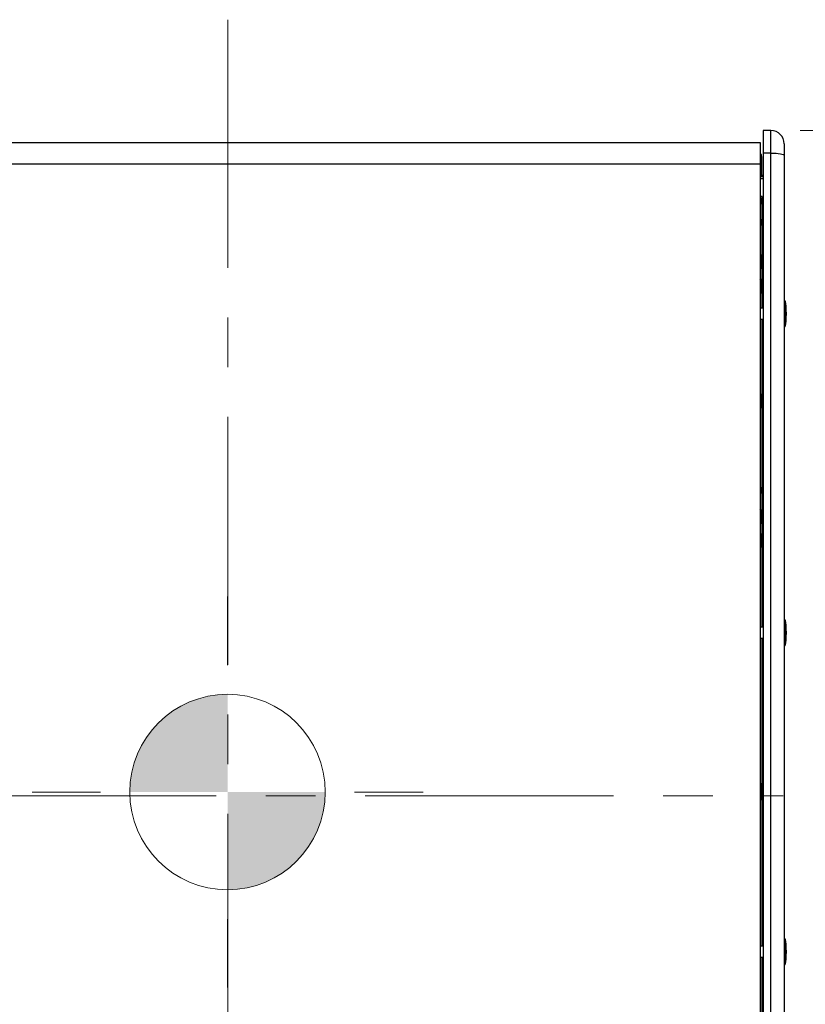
# Model space of a CAD drawing. Header units: inches. Extents: x 0.2 to 16.8, y 0.1 to 10.9.
# Tile 15 of 76: x 2.6 to 4.2, y 3.9 to 5.9. Entities that reach past the tile are written whole.
import ezdxf

# ---------------------------------------------------------------- set-up
doc = ezdxf.new("R2010")
doc.units = ezdxf.units.IN
doc.header["$MEASUREMENT"] = 0
doc.linetypes.add('CENTERX2', pattern=[0.8, 0.5, -0.1, 0.1, -0.1])
doc.styles.add('SLDTEXTSTYLE0', font='TXT', dxfattribs={"width": 0.75})
doc.dimstyles.new('SLDDIMSTYLE1', dxfattribs={"dimtxt": 0.11811, "dimasz": 0.098425, "dimexe": 0, "dimexo": 0.0625, "dimgap": 0.029528, "dimtad": 0, "dimtih": 1, "dimtoh": 1, "dimdec": 0, "dimlfac": 355.6, "dimrnd": 1e-09, "dimzin": 12, "dimdsep": 46, "dimtxsty": 'SLDTEXTSTYLE0', "dimsah": 1, "dimcen": 0.09, "dimadec": 0, "dimazin": 3, "dimtfac": 1, "dimtdec": 0, "dimtofl": 0, "dimtmove": 0, "dimatfit": 3, "dimfxl": 0, "dimfrac": 2, "dimtolj": 1, "dimtzin": 12, "dimarcsym": 0})

# ---------------------------------------------------------------- blocks, each defined once
blk = doc.blocks.new('_D')
at = {"color": 7, "linetype": 'Continuous', "lineweight": 0}
for p, q in [((4.2018, 5.7088), (4.7055, 5.7088)), ((4.6464, 5.7088), (4.6464, 4.4931)), ((4.6246, 4.4691), (4.5886, 4.4691)), ((4.5886, 4.4691), (4.5886, 4.2816)), ((4.93, 4.4691), (4.966, 4.4691)), ((4.966, 4.4691), (4.966, 4.2816)), ((4.5886, 4.2816), (4.6246, 4.2816)), ((4.966, 4.2816), (4.93, 4.2816)), ((4.6464, 3.0419), (4.6464, 4.2576)), ((4.2018, 3.0419), (4.7055, 3.0419))]:
    blk.add_line(p, q, dxfattribs=at)
at = {"color": 7, "linetype": 'Continuous', "lineweight": 18}
for points in [[(4.6464, 5.7088), (4.6267, 5.6104), (4.6661, 5.6104)], [(4.6464, 3.0419), (4.6661, 3.1404), (4.6267, 3.1404)]]:
    blk.add_solid(points, dxfattribs=at)
at = {"color": 7, "linetype": 'Continuous', "lineweight": 18, "char_height": 0.11811, "attachment_point": 1, "style": 'SLDTEXTSTYLE0'}
for s, insert in [('948', (4.2908, 4.4339)), ('37.3', (4.6246, 4.4339))]:
    blk.add_mtext(s, dxfattribs=dict(at, insert=insert))
blk = doc.blocks.new('CENTER_OF_MASS')
at = {"linetype": 'Continuous', "lineweight": 0}
h = blk.add_hatch(color=0, dxfattribs=at)
edge = h.paths.add_edge_path(flags=0)
edge.add_arc((0, 0), 0.1969, 90, 180)
edge.add_line((-0.1969, 0), (0, 0))
edge.add_line((0, 0), (0, 0.1969))
h = blk.add_hatch(color=0, dxfattribs=at)
edge = h.paths.add_edge_path(flags=0)
edge.add_arc((0, 0), 0.1969, 270, 360)
edge.add_line((0.1969, 0), (0, 0))
edge.add_line((0, 0), (0, -0.1969))
at = {"color": 0, "linetype": 'Continuous', "lineweight": 0}
for p, q in [((0, 0.3937), (0, 0.2559)), ((-0.3937, 0), (-0.2559, 0)), ((0.3937, 0), (0.2559, 0)), ((0, -0.3937), (0, -0.2559))]:
    blk.add_line(p, q, dxfattribs=at)
blk.add_circle((0, 0), 0.1969, dxfattribs=at)

msp = doc.modelspace()

# ---------------------------------------------------------------- linework, layer by layer
at = {"color": 7, "linetype": 'CENTERX2', "lineweight": 18}
for p, q in [((3.0488, 5.932), (3.0488, 2.8187)), ((1.7256, 4.3677), (4.1672, 4.3677))]:
    msp.add_line(p, q, dxfattribs=at)
at = {"color": 7, "linetype": 'Continuous', "lineweight": 25}
for p, q in [((4.1427, 5.7088), (4.1273, 5.7088)), ((4.1273, 5.7088), (4.1273, 5.6631)), ((4.1427, 5.6631), (4.1427, 5.7088)), ((4.122, 5.6836), (1.9756, 5.6836)), ((4.122, 5.6412), (4.122, 5.6836)), ((4.1695, 5.682), (4.1695, 5.6591)), ((4.1235, 5.6605), (4.122, 5.6605)), ((4.122, 5.6584), (4.1235, 5.6584)), ((4.122, 5.6566), (4.1235, 5.6566)), ((4.1235, 5.6584), (4.1235, 5.6605)), ((4.1235, 5.6566), (4.1235, 5.6584)), ((4.1235, 5.6566), (4.1235, 5.6153)), ((4.1273, 5.6631), (4.1273, 3.0877)), ((4.1427, 5.6631), (4.1273, 5.6631)), ((4.1427, 3.0877), (4.1427, 5.6631)), ((4.1695, 5.6591), (4.1695, 3.0916)), ((4.122, 5.6412), (1.9756, 5.6412)), ((4.122, 3.0971), (4.122, 5.6412)), ((4.1235, 5.6153), (4.122, 5.6153)), ((4.1235, 5.6185), (4.1273, 5.6185)), ((4.1235, 5.616), (4.1273, 5.616)), ((4.1273, 5.6115), (4.122, 5.6115)), ((4.1249, 5.5758), (4.122, 5.5758)), ((4.1249, 5.5692), (4.1249, 5.5758)), ((4.1224, 5.5618), (4.122, 5.5611)), ((4.1224, 5.5618), (4.1233, 5.5618)), ((4.1231, 5.5714), (4.1226, 5.5714)), ((4.1253, 5.5692), (4.1244, 5.5692)), ((4.1246, 5.5596), (4.1251, 5.5596)), ((4.1249, 5.5264), (4.1249, 5.5596)), ((4.1263, 5.5618), (4.1251, 5.5596)), ((4.1263, 5.5618), (4.1273, 5.5618)), ((4.1265, 5.5712), (4.1266, 5.5714)), ((4.1271, 5.5714), (4.1266, 5.5714)), ((4.127, 5.5622), (4.1275, 5.5616)), ((4.1224, 5.519), (4.122, 5.5184)), ((4.1224, 5.519), (4.1233, 5.519)), ((4.1231, 5.5286), (4.1226, 5.5286)), ((4.1253, 5.5264), (4.1244, 5.5264)), ((4.1246, 5.5169), (4.1251, 5.5169)), ((4.1249, 5.3509), (4.1249, 5.5169)), ((4.1263, 5.519), (4.1251, 5.5169)), ((4.1263, 5.519), (4.1273, 5.519)), ((4.1265, 5.5284), (4.1266, 5.5286)), ((4.1271, 5.5286), (4.1266, 5.5286)), ((4.127, 5.5195), (4.1275, 5.5188)), ((4.1241, 5.4561), (4.1236, 5.4561)), ((4.1235, 5.4307), (4.1241, 5.4307)), ((4.122, 5.3988), (4.1225, 5.3988)), ((4.1237, 5.4072), (4.1232, 5.4072)), ((4.1232, 5.3819), (4.1237, 5.3819)), ((4.1245, 5.3923), (4.1249, 5.3923)), ((4.1717, 5.3648), (4.1717, 5.3396)), ((4.1273, 5.3509), (4.122, 5.3509)), ((4.1717, 5.3396), (4.1717, 5.3145)), ((4.122, 5.3284), (4.1273, 5.3284)), ((4.1249, 4.9862), (4.1249, 5.3284)), ((4.1221, 5.1779), (4.122, 5.1779)), ((4.1242, 5.1751), (4.1237, 5.1751)), ((4.1249, 5.1764), (4.1241, 5.1751)), ((4.122, 5.1526), (4.1221, 5.1527)), ((4.122, 5.1525), (4.1221, 5.1525)), ((4.1237, 5.1498), (4.1242, 5.1498)), ((4.1241, 5.1499), (4.1242, 5.15)), ((4.1231, 4.9884), (4.1226, 4.9884)), ((4.1253, 4.9862), (4.1244, 4.9862)), ((4.1265, 4.9882), (4.1266, 4.9884)), ((4.1271, 4.9884), (4.1266, 4.9884)), ((4.1224, 4.9788), (4.122, 4.9781)), ((4.1224, 4.9788), (4.1233, 4.9788)), ((4.1246, 4.9766), (4.1251, 4.9766)), ((4.1249, 4.708), (4.1249, 4.9766)), ((4.1263, 4.9788), (4.1251, 4.9766)), ((4.1263, 4.9788), (4.1273, 4.9788)), ((4.127, 4.9792), (4.1275, 4.9786)), ((4.1238, 4.9431), (4.1233, 4.9431)), ((4.122, 4.9354), (4.1225, 4.9354)), ((4.1245, 4.9288), (4.1249, 4.9288)), ((4.1232, 4.9177), (4.1238, 4.9177)), ((4.1216, 4.8969), (4.1215, 4.8967)), ((4.1222, 4.8969), (4.122, 4.8969)), ((4.1243, 4.8942), (4.1238, 4.8942)), ((4.1249, 4.8953), (4.1242, 4.8941)), ((4.122, 4.8719), (4.1221, 4.8718)), ((4.122, 4.8716), (4.1221, 4.8716)), ((4.1237, 4.8688), (4.1243, 4.8688)), ((4.1244, 4.869), (4.1246, 4.8703)), ((4.1246, 4.8701), (4.1249, 4.8706)), ((4.1273, 4.708), (4.122, 4.708)), ((4.1717, 4.722), (4.1717, 4.6968)), ((4.122, 4.6855), (4.1273, 4.6855)), ((4.1249, 4.3791), (4.1249, 4.6855)), ((4.1717, 4.6968), (4.1717, 4.6716)), ((4.1222, 4.3922), (4.1221, 4.392)), ((4.1229, 4.3922), (4.1223, 4.3922)), ((4.123, 4.3922), (4.1229, 4.3922)), ((4.1249, 4.389), (4.1248, 4.389)), ((4.1224, 4.3716), (4.122, 4.371)), ((4.1224, 4.3716), (4.1233, 4.3716)), ((4.1231, 4.3812), (4.1226, 4.3812)), ((4.1253, 4.3791), (4.1244, 4.3791)), ((4.1246, 4.3695), (4.1251, 4.3695)), ((4.1249, 4.0652), (4.1249, 4.3695)), ((4.1263, 4.3716), (4.1251, 4.3695)), ((4.1263, 4.3716), (4.1273, 4.3716)), ((4.1265, 4.381), (4.1266, 4.3812)), ((4.1271, 4.3812), (4.1266, 4.3812)), ((4.127, 4.3721), (4.1275, 4.3714)), ((4.122, 4.3629), (4.1221, 4.3621)), ((4.1223, 4.3617), (4.1229, 4.3617)), ((4.1248, 4.3585), (4.1249, 4.3585)), ((4.1717, 4.0791), (4.1717, 4.0539)), ((4.1273, 4.0652), (4.122, 4.0652)), ((4.1717, 4.0539), (4.1717, 4.0288)), ((4.122, 4.0427), (4.1273, 4.0427)), ((4.1249, 3.7719), (4.1249, 4.0427))]:
    msp.add_line(p, q, dxfattribs=at)
at = {"color": 7, "linetype": 'Continuous', "lineweight": 25, "flags": 128}
msp.add_lwpolyline([(4.1427, 5.6631), (4.148, 5.663), (4.153, 5.6628), (4.1576, 5.6624), (4.1617, 5.6619), (4.165, 5.6613), (4.1675, 5.6606), (4.169, 5.6599), (4.1695, 5.6591)], dxfattribs=at)
at = {"color": 7, "linetype": 'Continuous', "lineweight": 25}
for centre, radius, start, end in [((4.1427, 5.682), 0.0268, 0, 90), ((4.1695, 5.3642), 0.00221, 15.685, 90), ((4.1695, 5.3151), 0.00221, 270, 344.315), ((4.1695, 4.7214), 0.00221, 15.685, 90), ((4.1695, 4.6722), 0.00221, 270, 344.315), ((4.1695, 4.0785), 0.00221, 15.685, 90), ((4.1695, 4.0294), 0.00221, 270, 344.315)]:
    msp.add_arc(centre, radius, start, end, dxfattribs=at)
for centre, major_axis, start_param, end_param in [((4.1695, 5.3396), (0, 0.0287), 4.712389, 5.780955), ((4.1695, 5.3396), (0, -0.0287), 0.50223, 1.570796), ((4.1695, 4.6968), (0, 0.0287), 4.712389, 5.780955), ((4.1695, 4.6968), (0, -0.0287), 0.50223, 1.570796), ((4.1695, 4.0539), (0, 0.0287), 4.712389, 5.780955), ((4.1695, 4.0539), (0, -0.0287), 0.50223, 1.570796)]:
    msp.add_ellipse(centre, major_axis=major_axis, ratio=0.154219, start_param=start_param, end_param=end_param, dxfattribs=at)
for points, knots in [([(4.1225, 5.5713), (4.1223, 5.5709), (4.1219, 5.5702), (4.1215, 5.5695), (4.1213, 5.5692)], [0, 0, 0, 0, 0.535261, 1, 1, 1, 1]), ([(4.122, 5.5675), (4.122, 5.5673), (4.1221, 5.5667), (4.1224, 5.5655), (4.1226, 5.5641), (4.1228, 5.5629), (4.123, 5.5625), (4.123, 5.5623)], [0, 0, 0, 0, 0.116525, 0.353389, 0.590254, 0.819357, 1, 1, 1, 1]), ([(4.1225, 5.5712), (4.1225, 5.5712), (4.1227, 5.5715), (4.1228, 5.571), (4.1231, 5.5698), (4.1233, 5.5678), (4.1236, 5.5655), (4.1239, 5.5632), (4.1241, 5.5613), (4.1244, 5.5599), (4.1245, 5.5597), (4.1246, 5.5596)], [0, 0, 0, 0, 0.054157, 0.171512, 0.292007, 0.407649, 0.527078, 0.646508, 0.76215, 0.882645, 1, 1, 1, 1]), ([(4.123, 5.5622), (4.1232, 5.5619), (4.1237, 5.5613), (4.1241, 5.5606), (4.1243, 5.5602)], [0, 0, 0, 0, 0.499631, 1, 1, 1, 1]), ([(4.1245, 5.5691), (4.1243, 5.5694), (4.1239, 5.5702), (4.1234, 5.5709), (4.1232, 5.5713)], [0, 0, 0, 0, 0.498274, 1, 1, 1, 1]), ([(4.1232, 5.5712), (4.1233, 5.5711), (4.1234, 5.5709), (4.1236, 5.5697), (4.1238, 5.5678), (4.1241, 5.5655), (4.1244, 5.5632), (4.1246, 5.5613), (4.1249, 5.5599), (4.125, 5.5597), (4.1251, 5.5596)], [0, 0, 0, 0, 0.070875, 0.206006, 0.335695, 0.469632, 0.603569, 0.733258, 0.86839, 1, 1, 1, 1]), ([(4.1245, 5.569), (4.1245, 5.569), (4.1246, 5.5689), (4.1249, 5.5682), (4.1251, 5.567), (4.1253, 5.5655), (4.1256, 5.564), (4.1258, 5.5628), (4.1261, 5.562), (4.1263, 5.5618), (4.1263, 5.5618)], [0, 0, 0, 0, 0.044897, 0.183891, 0.317102, 0.454824, 0.592546, 0.725756, 0.864751, 1, 1, 1, 1]), ([(4.1265, 5.5713), (4.1263, 5.5709), (4.1259, 5.5702), (4.1254, 5.5695), (4.1253, 5.5692)], [0, 0, 0, 0, 0.5352609, 1, 1, 1, 1]), ([(4.1253, 5.5692), (4.1254, 5.5692), (4.1256, 5.569), (4.1258, 5.5682), (4.1261, 5.567), (4.1263, 5.5655), (4.1266, 5.5641), (4.1268, 5.5629), (4.1269, 5.5625), (4.127, 5.5623)], [0, 0, 0, 0, 0.146828, 0.297721, 0.442336, 0.591848, 0.741361, 0.885975, 1, 1, 1, 1]), ([(4.128, 5.5698), (4.128, 5.5699), (4.1277, 5.5704), (4.1274, 5.5709), (4.1272, 5.5713)], [0, 0, 0, 0, 0.227749, 1, 1, 1, 1]), ([(4.1225, 5.5285), (4.1223, 5.5281), (4.1219, 5.5274), (4.1215, 5.5267), (4.1213, 5.5264)], [0, 0, 0, 0, 0.535261, 1, 1, 1, 1]), ([(4.122, 5.5247), (4.122, 5.5245), (4.1221, 5.524), (4.1224, 5.5227), (4.1226, 5.5213), (4.1228, 5.5201), (4.123, 5.5197), (4.123, 5.5195)], [0, 0, 0, 0, 0.116525, 0.353389, 0.590254, 0.819357, 1, 1, 1, 1]), ([(4.1225, 5.5284), (4.1225, 5.5285), (4.1227, 5.5287), (4.1228, 5.5282), (4.1231, 5.527), (4.1233, 5.525), (4.1236, 5.5227), (4.1239, 5.5204), (4.1241, 5.5185), (4.1244, 5.5171), (4.1245, 5.5169), (4.1246, 5.5169)], [0, 0, 0, 0, 0.054157, 0.171512, 0.292007, 0.407649, 0.527078, 0.646508, 0.76215, 0.882645, 1, 1, 1, 1]), ([(4.123, 5.5195), (4.1232, 5.5191), (4.1237, 5.5185), (4.1241, 5.5178), (4.1243, 5.5175)], [0, 0, 0, 0, 0.499631, 1, 1, 1, 1]), ([(4.1245, 5.5263), (4.1243, 5.5266), (4.1239, 5.5274), (4.1234, 5.5281), (4.1232, 5.5285)], [0, 0, 0, 0, 0.498274, 1, 1, 1, 1]), ([(4.1232, 5.5284), (4.1233, 5.5283), (4.1234, 5.5281), (4.1236, 5.5269), (4.1238, 5.525), (4.1241, 5.5227), (4.1244, 5.5204), (4.1246, 5.5185), (4.1249, 5.5171), (4.125, 5.5169), (4.1251, 5.5169)], [0, 0, 0, 0, 0.070875, 0.206006, 0.335695, 0.469632, 0.603569, 0.733258, 0.86839, 1, 1, 1, 1]), ([(4.1245, 5.5262), (4.1245, 5.5262), (4.1246, 5.5261), (4.1249, 5.5254), (4.1251, 5.5242), (4.1253, 5.5227), (4.1256, 5.5213), (4.1258, 5.52), (4.1261, 5.5192), (4.1263, 5.5191), (4.1263, 5.519)], [0, 0, 0, 0, 0.0448971, 0.1838915, 0.3171015, 0.4548239, 0.5925463, 0.7257564, 0.8647507, 1, 1, 1, 1]), ([(4.1265, 5.5285), (4.1263, 5.5281), (4.1259, 5.5274), (4.1254, 5.5267), (4.1253, 5.5264)], [0, 0, 0, 0, 0.5352609, 1, 1, 1, 1]), ([(4.1253, 5.5264), (4.1254, 5.5264), (4.1256, 5.5263), (4.1258, 5.5254), (4.1261, 5.5242), (4.1263, 5.5227), (4.1266, 5.5213), (4.1268, 5.5201), (4.1269, 5.5197), (4.127, 5.5195)], [0, 0, 0, 0, 0.146828, 0.297721, 0.442336, 0.591848, 0.741361, 0.885975, 1, 1, 1, 1]), ([(4.128, 5.5271), (4.128, 5.5272), (4.1277, 5.5276), (4.1274, 5.5281), (4.1272, 5.5285)], [0, 0, 0, 0, 0.227749, 1, 1, 1, 1]), ([(4.1236, 5.456), (4.1233, 5.4565), (4.1228, 5.4574), (4.1223, 5.4583), (4.122, 5.4588)], [0, 0, 0, 0, 0.499828, 1, 1, 1, 1]), ([(4.122, 5.4587), (4.1221, 5.4585), (4.1223, 5.4579), (4.1225, 5.4546), (4.1228, 5.4499), (4.123, 5.4443), (4.1233, 5.4388), (4.1236, 5.4343), (4.1238, 5.4312), (4.124, 5.4309), (4.1241, 5.4308)], [0, 0, 0, 0, 0.116178, 0.243955, 0.371733, 0.49951, 0.627287, 0.755064, 0.882841, 1, 1, 1, 1]), ([(4.1249, 5.4576), (4.1249, 5.4575), (4.1246, 5.457), (4.1243, 5.4565), (4.124, 5.456)], [0, 0, 0, 0, 0.0960681, 1, 1, 1, 1]), ([(4.1241, 5.456), (4.1241, 5.456), (4.1242, 5.4563), (4.1244, 5.4552), (4.1246, 5.4528), (4.1248, 5.4501), (4.1249, 5.4488)], [0, 0, 0, 0, 0.0269521, 0.3513014, 0.6756507, 1, 1, 1, 1]), ([(4.122, 5.4543), (4.1221, 5.4529), (4.1222, 5.4499), (4.1225, 5.4443), (4.1228, 5.4388), (4.123, 5.4343), (4.1233, 5.4312), (4.1235, 5.4309), (4.1235, 5.4308)], [0, 0, 0, 0, 0.16713, 0.336519, 0.505908, 0.675297, 0.844687, 1, 1, 1, 1]), ([(4.1236, 5.456), (4.1237, 5.4558), (4.1238, 5.4553), (4.1241, 5.4527), (4.1244, 5.4489), (4.1246, 5.4444), (4.1248, 5.4415), (4.1249, 5.4401)], [0, 0, 0, 0, 0.179124, 0.384343, 0.589562, 0.794781, 1, 1, 1, 1]), ([(4.122, 5.4335), (4.1223, 5.433), (4.1228, 5.4321), (4.1233, 5.4312), (4.1236, 5.4308)], [0, 0, 0, 0, 0.499965, 1, 1, 1, 1]), ([(4.1239, 5.431), (4.1242, 5.4314), (4.1245, 5.4319), (4.1248, 5.4325), (4.1249, 5.4325)], [0, 0, 0, 0, 0.844502, 1, 1, 1, 1]), ([(4.123, 5.3825), (4.123, 5.3825), (4.1229, 5.3828), (4.1227, 5.3854), (4.1225, 5.3898), (4.1222, 5.3953), (4.1219, 5.4008), (4.1217, 5.4058), (4.1215, 5.4077), (4.1214, 5.4087)], [0, 0, 0, 0, 0.043227, 0.20269, 0.362152, 0.521614, 0.681076, 0.840538, 1, 1, 1, 1]), ([(4.1233, 5.4072), (4.123, 5.4076), (4.1225, 5.4085), (4.122, 5.4095), (4.1217, 5.4099)], [0, 0, 0, 0, 0.499836, 1, 1, 1, 1]), ([(4.1233, 5.4072), (4.123, 5.4076), (4.1226, 5.4084), (4.1222, 5.4091), (4.122, 5.4094)], [0, 0, 0, 0, 0.619569, 1, 1, 1, 1]), ([(4.1237, 5.382), (4.1237, 5.382), (4.1236, 5.3819), (4.1235, 5.383), (4.1232, 5.3854), (4.1231, 5.3883), (4.1229, 5.3914), (4.1228, 5.394), (4.1226, 5.3977), (4.1224, 5.4014), (4.1222, 5.4046), (4.1221, 5.4068), (4.122, 5.4077), (4.122, 5.4079)], [0, 0, 0, 0, 0.064617, 0.164506, 0.26602, 0.434886, 0.448702, 0.549774, 0.652095, 0.752244, 0.853384, 0.955691, 1, 1, 1, 1]), ([(4.1225, 5.3988), (4.1227, 5.3984), (4.1233, 5.3971), (4.124, 5.3949), (4.1243, 5.3932), (4.1245, 5.3923)], [0, 0, 0, 0, 0.2261094, 0.611201, 1, 1, 1, 1]), ([(4.1249, 5.387), (4.1248, 5.3878), (4.1246, 5.3896), (4.1244, 5.3933), (4.1242, 5.3973), (4.124, 5.4012), (4.1237, 5.4044), (4.1235, 5.4066), (4.1233, 5.4069), (4.1233, 5.4071)], [0, 0, 0, 0, 0.1395201, 0.284274, 0.432121, 0.5769725, 0.7244905, 0.8700472, 1, 1, 1, 1]), ([(4.1245, 5.3923), (4.1245, 5.3927), (4.1244, 5.3943), (4.1242, 5.3973), (4.124, 5.4012), (4.1237, 5.4044), (4.1235, 5.4065), (4.1233, 5.4069), (4.1233, 5.4071)], [0, 0, 0, 0, 0.049761, 0.248139, 0.442498, 0.640435, 0.83574, 1, 1, 1, 1]), ([(4.1249, 5.4093), (4.1247, 5.409), (4.1244, 5.4084), (4.124, 5.4077), (4.1237, 5.4072)], [0, 0, 0, 0, 0.351697, 1, 1, 1, 1]), ([(4.1249, 5.4093), (4.1247, 5.409), (4.1244, 5.4083), (4.124, 5.4077), (4.1237, 5.4072)], [0, 0, 0, 0, 0.355322, 1, 1, 1, 1]), ([(4.1249, 5.3944), (4.1249, 5.3947), (4.1248, 5.396), (4.1246, 5.3983), (4.1245, 5.4011), (4.1243, 5.4036), (4.1241, 5.4056), (4.124, 5.4068), (4.1238, 5.4073), (4.1237, 5.4072), (4.1237, 5.4072)], [0, 0, 0, 0, 0.044922, 0.200962, 0.353568, 0.509403, 0.665384, 0.817984, 0.973885, 1, 1, 1, 1]), ([(4.1249, 5.3944), (4.1248, 5.3954), (4.1247, 5.3974), (4.1245, 5.4003), (4.1244, 5.4029), (4.1242, 5.405), (4.124, 5.4065), (4.1239, 5.4072), (4.1238, 5.4072), (4.1237, 5.4071)], [0, 0, 0, 0, 0.1540626, 0.3073503, 0.4621588, 0.618758, 0.7719649, 0.9268761, 1, 1, 1, 1]), ([(4.1215, 5.385), (4.1217, 5.3845), (4.1223, 5.3836), (4.1228, 5.3827), (4.123, 5.3823)], [0, 0, 0, 0, 0.500587, 1, 1, 1, 1]), ([(4.1238, 5.3819), (4.1241, 5.3824), (4.1244, 5.383), (4.1248, 5.3836), (4.1249, 5.3838)], [0, 0, 0, 0, 0.746465, 1, 1, 1, 1]), ([(4.122, 5.1749), (4.1221, 5.1736), (4.1222, 5.171), (4.1225, 5.1656), (4.1228, 5.16), (4.123, 5.155), (4.1233, 5.1514), (4.1235, 5.1497), (4.1236, 5.1499), (4.1237, 5.15)], [0, 0, 0, 0, 0.156435, 0.314984, 0.473533, 0.632081, 0.79063, 0.949179, 1, 1, 1, 1]), ([(4.1237, 5.1751), (4.1235, 5.1756), (4.1229, 5.1765), (4.1224, 5.1774), (4.1221, 5.1778)], [0, 0, 0, 0, 0.499801, 1, 1, 1, 1]), ([(4.1221, 5.1776), (4.1222, 5.1776), (4.1223, 5.1775), (4.1225, 5.1752), (4.1228, 5.171), (4.123, 5.1656), (4.1233, 5.16), (4.1236, 5.155), (4.1238, 5.1516), (4.1239, 5.1508), (4.124, 5.1506)], [0, 0, 0, 0, 0.067568, 0.208554, 0.349539, 0.490525, 0.63151, 0.772496, 0.913481, 1, 1, 1, 1]), ([(4.1237, 5.1749), (4.1238, 5.1749), (4.1239, 5.1748), (4.1241, 5.1729), (4.1244, 5.1696), (4.1246, 5.1653), (4.1248, 5.1623), (4.1249, 5.1608)], [0, 0, 0, 0, 0.097499, 0.3231242, 0.5487495, 0.7743747, 1, 1, 1, 1]), ([(4.1242, 5.175), (4.1242, 5.175), (4.1244, 5.1749), (4.1246, 5.173), (4.1248, 5.1706), (4.1249, 5.1694)], [0, 0, 0, 0, 0.253582, 0.626791, 1, 1, 1, 1]), ([(4.1221, 5.1525), (4.1223, 5.1521), (4.1229, 5.1511), (4.1234, 5.1502), (4.1237, 5.1498)], [0, 0, 0, 0, 0.499954, 1, 1, 1, 1]), ([(4.124, 5.1503), (4.1243, 5.1507), (4.1246, 5.1512), (4.1249, 5.1517), (4.1249, 5.1518)], [0, 0, 0, 0, 0.886345, 1, 1, 1, 1]), ([(4.1225, 4.9883), (4.1223, 4.9879), (4.1219, 4.9872), (4.1215, 4.9865), (4.1213, 4.9862)], [0, 0, 0, 0, 0.535261, 1, 1, 1, 1]), ([(4.122, 4.9845), (4.122, 4.9843), (4.1221, 4.9837), (4.1224, 4.9825), (4.1226, 4.9811), (4.1228, 4.9799), (4.123, 4.9795), (4.123, 4.9793)], [0, 0, 0, 0, 0.116525, 0.353389, 0.590254, 0.819357, 1, 1, 1, 1]), ([(4.1225, 4.9882), (4.1225, 4.9882), (4.1227, 4.9885), (4.1228, 4.988), (4.1231, 4.9868), (4.1233, 4.9848), (4.1236, 4.9825), (4.1239, 4.9802), (4.1241, 4.9783), (4.1244, 4.9769), (4.1245, 4.9767), (4.1246, 4.9766)], [0, 0, 0, 0, 0.054157, 0.171512, 0.292007, 0.407649, 0.527078, 0.646508, 0.76215, 0.882645, 1, 1, 1, 1]), ([(4.1245, 4.9861), (4.1243, 4.9864), (4.1239, 4.9872), (4.1234, 4.9879), (4.1232, 4.9883)], [0, 0, 0, 0, 0.498274, 1, 1, 1, 1]), ([(4.1232, 4.9882), (4.1233, 4.9881), (4.1234, 4.9879), (4.1236, 4.9867), (4.1238, 4.9848), (4.1241, 4.9825), (4.1244, 4.9802), (4.1246, 4.9783), (4.1249, 4.9769), (4.125, 4.9767), (4.1251, 4.9766)], [0, 0, 0, 0, 0.070875, 0.206006, 0.335695, 0.469632, 0.603569, 0.733258, 0.86839, 1, 1, 1, 1]), ([(4.1245, 4.986), (4.1245, 4.986), (4.1246, 4.9859), (4.1249, 4.9852), (4.1251, 4.984), (4.1253, 4.9825), (4.1256, 4.981), (4.1258, 4.9798), (4.1261, 4.979), (4.1263, 4.9788), (4.1263, 4.9788)], [0, 0, 0, 0, 0.044897, 0.183891, 0.317102, 0.454824, 0.592546, 0.725756, 0.864751, 1, 1, 1, 1]), ([(4.1265, 4.9883), (4.1263, 4.9879), (4.1259, 4.9872), (4.1254, 4.9865), (4.1253, 4.9862)], [0, 0, 0, 0, 0.5352609, 1, 1, 1, 1]), ([(4.1253, 4.9862), (4.1254, 4.9862), (4.1256, 4.986), (4.1258, 4.9852), (4.1261, 4.984), (4.1263, 4.9825), (4.1266, 4.9811), (4.1268, 4.9799), (4.1269, 4.9795), (4.127, 4.9793)], [0, 0, 0, 0, 0.146828, 0.297721, 0.442336, 0.591848, 0.741361, 0.885975, 1, 1, 1, 1]), ([(4.128, 4.9868), (4.128, 4.9869), (4.1277, 4.9874), (4.1274, 4.9879), (4.1272, 4.9883)], [0, 0, 0, 0, 0.227749, 1, 1, 1, 1]), ([(4.123, 4.9792), (4.1232, 4.9789), (4.1237, 4.9783), (4.1241, 4.9776), (4.1243, 4.9772)], [0, 0, 0, 0, 0.499631, 1, 1, 1, 1]), ([(4.1231, 4.9184), (4.123, 4.9185), (4.1229, 4.9189), (4.1227, 4.9218), (4.1225, 4.9264), (4.1222, 4.9319), (4.1219, 4.9374), (4.1217, 4.9422), (4.1215, 4.9439), (4.1214, 4.9448)], [0, 0, 0, 0, 0.052804, 0.21067, 0.368536, 0.526402, 0.684268, 0.842134, 1, 1, 1, 1]), ([(4.1233, 4.943), (4.123, 4.9435), (4.1226, 4.9442), (4.1222, 4.945), (4.122, 4.9453)], [0, 0, 0, 0, 0.601557, 1, 1, 1, 1]), ([(4.1233, 4.943), (4.1231, 4.9435), (4.1226, 4.9442), (4.1222, 4.945), (4.122, 4.9453)], [0, 0, 0, 0, 0.598187, 1, 1, 1, 1]), ([(4.1238, 4.9177), (4.1237, 4.9178), (4.1236, 4.9179), (4.1235, 4.9192), (4.1232, 4.9218), (4.1231, 4.9248), (4.1229, 4.928), (4.1228, 4.9306), (4.1226, 4.9343), (4.1224, 4.9379), (4.1222, 4.941), (4.1221, 4.9432), (4.122, 4.9439), (4.122, 4.9441)], [0, 0, 0, 0, 0.0837735, 0.181617, 0.2810523, 0.4464601, 0.4599932, 0.5589947, 0.65922, 0.7573181, 0.8563869, 0.9565989, 1, 1, 1, 1]), ([(4.1249, 4.9232), (4.1248, 4.9241), (4.1246, 4.9259), (4.1244, 4.9297), (4.1242, 4.9337), (4.124, 4.9376), (4.1237, 4.9406), (4.1235, 4.9426), (4.1234, 4.9428), (4.1233, 4.9429)], [0, 0, 0, 0, 0.142953, 0.291268, 0.442752, 0.591167, 0.742314, 0.891452, 1, 1, 1, 1]), ([(4.1245, 4.9288), (4.1245, 4.9291), (4.1244, 4.9307), (4.1242, 4.9338), (4.124, 4.9376), (4.1237, 4.9406), (4.1235, 4.9425), (4.1234, 4.9428), (4.1233, 4.9429)], [0, 0, 0, 0, 0.051278, 0.255703, 0.455986, 0.659956, 0.861214, 1, 1, 1, 1]), ([(4.1249, 4.945), (4.1248, 4.9448), (4.1244, 4.9442), (4.124, 4.9435), (4.1237, 4.9431)], [0, 0, 0, 0, 0.334529, 1, 1, 1, 1]), ([(4.1249, 4.945), (4.1248, 4.9448), (4.1244, 4.9442), (4.124, 4.9435), (4.1237, 4.9431)], [0, 0, 0, 0, 0.333274, 1, 1, 1, 1]), ([(4.1249, 4.9309), (4.1249, 4.9312), (4.1248, 4.9324), (4.1246, 4.9347), (4.1245, 4.9375), (4.1243, 4.9399), (4.1241, 4.9417), (4.124, 4.9428), (4.1238, 4.9432), (4.1237, 4.943), (4.1237, 4.9429)], [0, 0, 0, 0, 0.043758, 0.195755, 0.344407, 0.496205, 0.648144, 0.796791, 0.948652, 1, 1, 1, 1]), ([(4.1249, 4.9309), (4.1248, 4.9319), (4.1247, 4.9339), (4.1245, 4.9367), (4.1244, 4.9392), (4.1242, 4.9412), (4.124, 4.9425), (4.1239, 4.9431), (4.1238, 4.943), (4.1238, 4.943)], [0, 0, 0, 0, 0.1591896, 0.3175786, 0.4775389, 0.6393497, 0.7976552, 0.9577216, 1, 1, 1, 1]), ([(4.1225, 4.9354), (4.1227, 4.9349), (4.1233, 4.9336), (4.124, 4.9314), (4.1243, 4.9296), (4.1245, 4.9288)], [0, 0, 0, 0, 0.226109, 0.611201, 1, 1, 1, 1]), ([(4.122, 4.92), (4.1221, 4.9198), (4.1224, 4.9192), (4.1228, 4.9186), (4.1231, 4.9182)], [0, 0, 0, 0, 0.263114, 1, 1, 1, 1]), ([(4.1239, 4.9178), (4.1241, 4.9182), (4.1245, 4.9188), (4.1248, 4.9194), (4.1249, 4.9195)], [0, 0, 0, 0, 0.773414, 1, 1, 1, 1]), ([(4.122, 4.895), (4.1221, 4.8939), (4.1222, 4.8916), (4.1225, 4.8865), (4.1228, 4.8809), (4.123, 4.8756), (4.1233, 4.8714), (4.1235, 4.869), (4.1237, 4.8691), (4.1237, 4.8691)], [0, 0, 0, 0, 0.1487242, 0.2994581, 0.4501921, 0.6009261, 0.75166, 0.902394, 1, 1, 1, 1]), ([(4.1238, 4.8941), (4.1235, 4.8946), (4.123, 4.8955), (4.1225, 4.8964), (4.1222, 4.8969)], [0, 0, 0, 0, 0.499809, 1, 1, 1, 1]), ([(4.1222, 4.8967), (4.1222, 4.8968), (4.1223, 4.897), (4.1225, 4.8952), (4.1228, 4.8916), (4.123, 4.8865), (4.1233, 4.8809), (4.1236, 4.8756), (4.1238, 4.8714), (4.1241, 4.869), (4.1242, 4.8691), (4.1243, 4.8691)], [0, 0, 0, 0, 0.044058, 0.169058, 0.294058, 0.419058, 0.544058, 0.669058, 0.794058, 0.919058, 1, 1, 1, 1]), ([(4.1238, 4.8941), (4.1238, 4.8941), (4.1239, 4.8942), (4.1241, 4.8928), (4.1244, 4.8899), (4.1246, 4.8858), (4.1248, 4.8828), (4.1249, 4.8813)], [0, 0, 0, 0, 0.0189457, 0.2642093, 0.5094728, 0.7547364, 1, 1, 1, 1]), ([(4.1243, 4.894), (4.1243, 4.8941), (4.1244, 4.8943), (4.1246, 4.8929), (4.1248, 4.8908), (4.1249, 4.8897)], [0, 0, 0, 0, 0.1498268, 0.5749134, 1, 1, 1, 1]), ([(4.1221, 4.8716), (4.1224, 4.8711), (4.1229, 4.8702), (4.1234, 4.8693), (4.1237, 4.8688)], [0, 0, 0, 0, 0.49994, 1, 1, 1, 1]), ([(4.1223, 4.3919), (4.1223, 4.392), (4.1225, 4.3922), (4.1227, 4.3899), (4.123, 4.3859), (4.1232, 4.3824), (4.1233, 4.3809)], [0, 0, 0, 0, 0.138928, 0.459776, 0.778847, 1, 1, 1, 1]), ([(4.1248, 4.389), (4.1245, 4.3895), (4.1239, 4.3906), (4.1233, 4.3916), (4.123, 4.3922)], [0, 0, 0, 0, 0.499831, 1, 1, 1, 1]), ([(4.123, 4.3919), (4.123, 4.392), (4.1231, 4.3921), (4.1233, 4.3899), (4.1236, 4.3856), (4.1238, 4.3817), (4.1239, 4.3799)], [0, 0, 0, 0, 0.0811829, 0.4030559, 0.7231461, 1, 1, 1, 1]), ([(4.1249, 4.3891), (4.1246, 4.3896), (4.124, 4.3906), (4.1234, 4.3916), (4.1231, 4.3922)], [0, 0, 0, 0, 0.48043, 1, 1, 1, 1]), ([(4.1225, 4.3811), (4.1223, 4.3808), (4.1219, 4.3801), (4.1215, 4.3794), (4.1213, 4.3791)], [0, 0, 0, 0, 0.535261, 1, 1, 1, 1]), ([(4.122, 4.3774), (4.122, 4.3772), (4.1221, 4.3766), (4.1224, 4.3753), (4.1226, 4.3739), (4.1228, 4.3727), (4.123, 4.3723), (4.123, 4.3721)], [0, 0, 0, 0, 0.116525, 0.353389, 0.590254, 0.819357, 1, 1, 1, 1]), ([(4.122, 4.3701), (4.122, 4.3694), (4.1222, 4.367), (4.1224, 4.364), (4.1227, 4.3618), (4.1229, 4.3619), (4.1229, 4.3619)], [0, 0, 0, 0, 0.135632, 0.465997, 0.793524, 1, 1, 1, 1]), ([(4.1225, 4.381), (4.1225, 4.3811), (4.1227, 4.3814), (4.1228, 4.3809), (4.1231, 4.3796), (4.1233, 4.3776), (4.1236, 4.3754), (4.1239, 4.3731), (4.1241, 4.3711), (4.1244, 4.3698), (4.1245, 4.3696), (4.1246, 4.3695)], [0, 0, 0, 0, 0.054157, 0.171512, 0.292007, 0.407649, 0.527078, 0.646508, 0.76215, 0.882645, 1, 1, 1, 1]), ([(4.123, 4.3721), (4.1232, 4.3718), (4.1237, 4.3711), (4.1241, 4.3704), (4.1243, 4.3701)], [0, 0, 0, 0, 0.499631, 1, 1, 1, 1]), ([(4.1245, 4.3789), (4.1243, 4.3793), (4.1239, 4.38), (4.1234, 4.3808), (4.1232, 4.3811)], [0, 0, 0, 0, 0.498274, 1, 1, 1, 1]), ([(4.1232, 4.381), (4.1233, 4.381), (4.1234, 4.3808), (4.1236, 4.3796), (4.1238, 4.3777), (4.1241, 4.3754), (4.1244, 4.3731), (4.1246, 4.3711), (4.1249, 4.3698), (4.125, 4.3696), (4.1251, 4.3695)], [0, 0, 0, 0, 0.070875, 0.206006, 0.335695, 0.469632, 0.603569, 0.733258, 0.86839, 1, 1, 1, 1]), ([(4.1238, 4.37), (4.1238, 4.3687), (4.124, 4.3654), (4.1243, 4.3613), (4.1245, 4.3586), (4.1247, 4.3588), (4.1248, 4.3588)], [0, 0, 0, 0, 0.186822, 0.50488, 0.820212, 1, 1, 1, 1]), ([(4.1244, 4.3698), (4.1245, 4.3686), (4.1246, 4.3653), (4.1248, 4.363), (4.1249, 4.3616)], [0, 0, 0, 0, 0.362628, 1, 1, 1, 1]), ([(4.1245, 4.3789), (4.1245, 4.3789), (4.1246, 4.3788), (4.1249, 4.378), (4.1251, 4.3768), (4.1253, 4.3754), (4.1256, 4.3739), (4.1258, 4.3727), (4.1261, 4.3718), (4.1263, 4.3717), (4.1263, 4.3716)], [0, 0, 0, 0, 0.044897, 0.183891, 0.317102, 0.454824, 0.592546, 0.725756, 0.864751, 1, 1, 1, 1]), ([(4.1265, 4.3811), (4.1263, 4.3808), (4.1259, 4.3801), (4.1254, 4.3794), (4.1253, 4.3791)], [0, 0, 0, 0, 0.5352609, 1, 1, 1, 1]), ([(4.1253, 4.3791), (4.1254, 4.379), (4.1256, 4.3789), (4.1258, 4.378), (4.1261, 4.3768), (4.1263, 4.3754), (4.1266, 4.3739), (4.1268, 4.3727), (4.1269, 4.3723), (4.127, 4.3721)], [0, 0, 0, 0, 0.146828, 0.297721, 0.442336, 0.591848, 0.741361, 0.885975, 1, 1, 1, 1]), ([(4.128, 4.3797), (4.128, 4.3798), (4.1277, 4.3803), (4.1274, 4.3808), (4.1272, 4.3811)], [0, 0, 0, 0, 0.227749, 1, 1, 1, 1]), ([(4.1229, 4.3617), (4.1232, 4.3611), (4.1239, 4.3601), (4.1245, 4.359), (4.1248, 4.3585)], [0, 0, 0, 0, 0.499961, 1, 1, 1, 1])]:
    msp.add_open_spline(points, degree=3, knots=knots, dxfattribs=at)

# ---------------------------------------------------------------- block references
at = {"color": 7, "linetype": 'Continuous', "lineweight": 0}
msp.add_blockref('CENTER_OF_MASS', (3.0483, 4.3757), dxfattribs=at)

# ---------------------------------------------------------------- dimensions: what is measured, and where the dimension line sits
at = {"color": 7, "linetype": 'Continuous', "lineweight": 18}
dim = msp.add_linear_dim(base=(4.6464, 3.0419), p1=(4.1427, 5.7088), p2=(4.1427, 3.0419), angle=90, dimstyle='SLDDIMSTYLE1', dxfattribs=at)
dim.commit()
dim.dimension.update_dxf_attribs({"geometry": '_D', "text_midpoint": (4.6464, 4.3754), "dimtype": 160})

doc.saveas('drawing.dxf')
